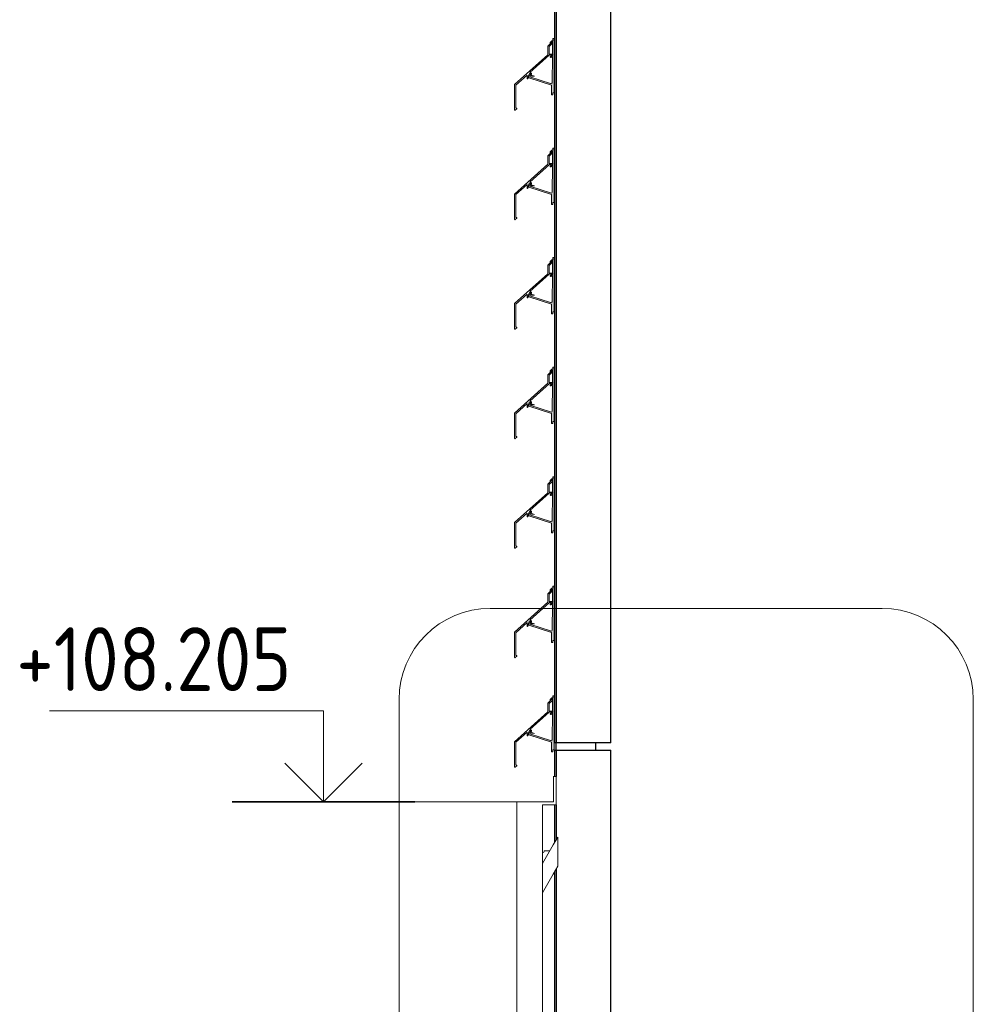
# Model space of a CAD drawing. Header units: millimetres. Extents: x 4014441 to 4046114, y 2378 to 8335946.
# Tile 30 of 71: x 4044191 to 4045497, y 107928 to 109277. Entities that reach past the tile are written whole.
import ezdxf

# ---------------------------------------------------------------- set-up
doc = ezdxf.new("R2010")
doc.units = ezdxf.units.MM
for name, color, linetype, lineweight in [('Высотные отметки', 7, 'Continuous', 9), ('Обобщенные модели', 7, 'Continuous', 18), ('Стрелка', 7, 'Continuous', 18), ('Типовые аннотации', 7, 'Continuous', 18), ('Фрагменты', 7, 'Continuous', 9)]:
    doc.layers.add(name, color=color, linetype=linetype, lineweight=lineweight)
doc.styles.add('GOST Common_2', font='GOST_Common.ttf', dxfattribs={"width": 0.9, "height": 87.5})

# ---------------------------------------------------------------- blocks, each defined once
blk = doc.blocks.new('HILTI_s_Композит_тип_Ко - Тип КоБ D2-21033981-Разрез 10-10')
at = {"layer": 'Обобщенные модели'}
for p, q in [((8834140.2, 108240.4), (8834140.3, 108240.4)), ((8834144.3, 108240.4), (8834140.3, 108240.4)), ((8834140.3, 108240.4), (8834140.3, 108205.4)), ((8834144.3, 108201.4), (8834144.3, 108240.4)), ((8834090.2, 108205.4), (8834090.3, 108205.4)), ((8834140.3, 108205.4), (8834090.3, 108205.4)), ((8834090.3, 108205.4), (8834090.3, 107045.4)), ((8834125.3, 107135.4), (8834125.3, 108201.4)), ((8834125.3, 108201.4), (8834144.3, 108201.4)), ((8834094.3, 107049.4), (8834094.3, 107135.4)), ((8834094.3, 107135.4), (8834125.3, 107135.4)), ((8834140.3, 107049.4), (8834094.3, 107049.4)), ((8834140.3, 107045.4), (8834140.3, 107049.4)), ((8834090.2, 107045.4), (8834090.3, 107045.4)), ((8834090.3, 107045.4), (8834140.3, 107045.4))]:
    blk.add_line(p, q, dxfattribs=at)
blk = doc.blocks.new('HILTI_s_Профиль_MFT-RP - Усиленный профиль MFT-RP-58 77x50 L-21566273-Разрез 10-10')
at = {"layer": 'Обобщенные модели', "lineweight": 25}
for p, q in [((8834219.1, 108286.5), (8834219.1, 110915)), ((8834144.1, 110463.4), (8834144.1, 108286.5)), ((8834142.1, 110459.9), (8834142.1, 108286.5)), ((8834144.1, 108286.5), (8834142.1, 108286.5)), ((8834219.1, 108286.5), (8834144.1, 108286.5))]:
    blk.add_line(p, q, dxfattribs=at)
blk = doc.blocks.new('HILTI_s_Соединитель_профилей_MFT-RPC - Соединитель профилей MFT-RPC-10736511-Разрез 10-10')
at = {"layer": 'Обобщенные модели', "lineweight": 25}
for p, q in [((8834144.1, 108276.5), (8834144.1, 108286.5)), ((8834198.1, 108286.5), (8834198.1, 108276.5))]:
    blk.add_line(p, q, dxfattribs=at)
blk = doc.blocks.new('S_Вентрешетки_Профиль внешний - Профиль крепежный-21268552-Разрез 10-10')
at = {"layer": 'Обобщенные модели'}
for p, q in [((8834139, 108347), (8834132.7, 108340.7)), ((8834134.6, 108340.2), (8834139, 108344.6)), ((8834139, 108344.6), (8834139, 108347)), ((8834132.7, 108340.7), (8834132.7, 108328.9)), ((8834134.6, 108329.9), (8834134.6, 108340.2)), ((8834139.4, 108329.9), (8834134.6, 108329.9)), ((8834137, 108327), (8834139.4, 108329.9)), ((8834132.7, 108328.9), (8834087.3, 108288)), ((8834108.3, 108304.6), (8834135.1, 108328.7)), ((8834135.1, 108328.7), (8834137, 108328.7)), ((8834137, 108328.7), (8834137, 108327)), ((8834088.9, 108287.3), (8834104.4, 108301.2)), ((8834104.4, 108301.2), (8834104.4, 108296.4)), ((8834105.5, 108297.8), (8834107.1, 108302.5)), ((8834105.5, 108296.4), (8834105.5, 108297.8)), ((8834109.1, 108301.9), (8834108.5, 108300.1)), ((8834108.5, 108300.1), (8834110.3, 108299.6)), ((8834114.7, 108299.4), (8834110.1, 108300.9)), ((8834110.3, 108299.6), (8834114.7, 108299.4)), ((8834087.3, 108288), (8834087.3, 108253.5)), ((8834088.9, 108256), (8834088.9, 108287.3)), ((8834088.1, 108253.1), (8834090.2, 108255)), ((8834090.3, 108256), (8834088.9, 108256)), ((8834090.2, 108255), (8834090.3, 108256))]:
    blk.add_line(p, q, dxfattribs=at)
for centre, radius, start, end in [((8834108.1, 108302.2), 1.05, 342, 162), ((8834108.1, 108302.2), 2.4, 327.5087, 83.8745), ((8834105, 108296.4), 0.55, 180, 0)]:
    blk.add_arc(centre, radius, start, end, dxfattribs=at)
blk.add_ellipse((8834087.8, 108253.5), major_axis=(0.5, 0), ratio=1, start_param=3.141593, end_param=5.445427, dxfattribs=at)
blk = doc.blocks.new('S_Вентрешетки_Профиль крепежный - Профиль крепежный-21269845-Разрез 10-10')
at = {"layer": 'Обобщенные модели', "true_color": 0x373f43}
h = blk.add_hatch(color=149, dxfattribs=at)
h.paths.add_polyline_path([(8834138, 108274), (8834139.5, 108274), (8834139.5, 108276.6), (8834141.3, 108276.6), (8834141.3, 108351), (8834139.8, 108351), (8834139.8, 108348.2), (8834138.1, 108348.2), (8834135.8, 108345.6), (8834135.8, 108343.8), (8834139, 108346.7), (8834139.1, 108329.9), (8834139.3, 108329.7), (8834139, 108329.4), (8834138.7, 108326.7), (8834137, 108325.7), (8834137.3, 108325.4), (8834139, 108326), (8834138.7, 108290.6), (8834138, 108289.8), (8834137.3, 108289.5), (8834136.3, 108289.6), (8834108.1, 108298.8), (8834109, 108301.8), (8834106.5, 108299.9), (8834106.2, 108298.2), (8834106.6, 108297.6), (8834108.3, 108297), (8834138, 108287.4), (8834138, 108276.5)])
h.paths.add_polyline_path([(8834136.8, 108326), (8834136.8, 108327.1), (8834136, 108326.3), (8834136.3, 108326.2)])
at = {"layer": 'Обобщенные модели'}
for p, q in [((8834138.1, 108348.2), (8834135.8, 108345.9)), ((8834135.8, 108345.9), (8834135.8, 108343.8)), ((8834139.8, 108348.2), (8834138.1, 108348.2)), ((8834139, 108344.6), (8834139, 108329.9)), ((8834141.3, 108351), (8834139.8, 108351)), ((8834139.8, 108351), (8834139.8, 108348.2)), ((8834141.3, 108276.6), (8834141.3, 108351)), ((8834136.8, 108327.1), (8834136, 108326.3)), ((8834136.8, 108326), (8834136.8, 108327.1)), ((8834139, 108326.8), (8834136.8, 108326)), ((8834137.3, 108325.4), (8834139, 108326)), ((8834139, 108326), (8834138.9, 108291.5)), ((8834139, 108329.4), (8834139, 108326.8)), ((8834106.5, 108299.9), (8834106.2, 108298.9)), ((8834109, 108301.8), (8834106.5, 108299.9)), ((8834106.9, 108297.5), (8834138, 108287.4)), ((8834108.1, 108298.8), (8834108.6, 108300.1)), ((8834136.3, 108289.6), (8834108.1, 108298.8)), ((8834138, 108287.4), (8834138, 108274)), ((8834139.5, 108274), (8834139.5, 108276.6)), ((8834139.5, 108276.6), (8834141.3, 108276.6)), ((8834138, 108274), (8834139.5, 108274))]:
    blk.add_line(p, q, dxfattribs=at)
for centre, radius, start, end in [((8834137, 108326.3), 1, 180, 290), ((8834107.2, 108298.5), 1.1, 162, 252), ((8834136.9, 108291.5), 2, 252, 0)]:
    blk.add_arc(centre, radius, start, end, dxfattribs=at)
blk = doc.blocks.new('S_Вентрешетки_Профиль крепежный - Профиль крепежный-V263-Разрез 10-10')
at = {"layer": 'Обобщенные модели'}
blk.add_arc((8834137, 108326.3), 1, 180, 290, dxfattribs=at)
blk = doc.blocks.new('S_Вентрешетки_Профиль внешний - Профиль крепежный-V264-Разрез 10-10')
at = {"layer": 'Обобщенные модели'}
for p, q in [((8834139, 108497), (8834132.7, 108490.7)), ((8834134.6, 108490.2), (8834139, 108494.6)), ((8834139, 108494.6), (8834139, 108497)), ((8834132.7, 108478.9), (8834087.3, 108438)), ((8834108.3, 108454.6), (8834135.1, 108478.7)), ((8834132.7, 108490.7), (8834132.7, 108478.9)), ((8834134.6, 108479.9), (8834134.6, 108490.2)), ((8834139.4, 108479.9), (8834134.6, 108479.9)), ((8834135.1, 108478.7), (8834137, 108478.7)), ((8834137, 108477), (8834139.4, 108479.9)), ((8834137, 108478.7), (8834137, 108477)), ((8834088.9, 108437.3), (8834104.4, 108451.2)), ((8834104.4, 108451.2), (8834104.4, 108446.4)), ((8834105.5, 108447.8), (8834107.1, 108452.5)), ((8834109.1, 108451.9), (8834108.5, 108450.1)), ((8834087.3, 108438), (8834087.3, 108403.5)), ((8834105.5, 108446.4), (8834105.5, 108447.8)), ((8834108.5, 108450.1), (8834110.3, 108449.6)), ((8834114.7, 108449.4), (8834110.1, 108450.9)), ((8834110.3, 108449.6), (8834114.7, 108449.4)), ((8834088.9, 108406), (8834088.9, 108437.3)), ((8834088.1, 108403.1), (8834090.2, 108405)), ((8834090.3, 108406), (8834088.9, 108406)), ((8834090.2, 108405), (8834090.3, 108406))]:
    blk.add_line(p, q, dxfattribs=at)
for centre, radius, start, end in [((8834108.1, 108452.2), 1.05, 342, 162), ((8834108.1, 108452.2), 2.4, 327.5087, 83.8745), ((8834105, 108446.4), 0.55, 180, 0)]:
    blk.add_arc(centre, radius, start, end, dxfattribs=at)
blk.add_ellipse((8834087.8, 108403.5), major_axis=(0, 0.5), ratio=1, start_param=1.570796, end_param=3.874631, dxfattribs=at)
blk = doc.blocks.new('S_Вентрешетки_Профиль крепежный - Профиль крепежный-V265-Разрез 10-10')
at = {"layer": 'Обобщенные модели', "true_color": 0x373f43}
h = blk.add_hatch(color=149, dxfattribs=at)
h.paths.add_polyline_path([(8834139.5, 108424), (8834139.5, 108426.6), (8834141.3, 108426.6), (8834141.3, 108501), (8834139.8, 108501), (8834139.8, 108498.2), (8834138.1, 108498.2), (8834135.8, 108495.6), (8834135.8, 108493.8), (8834139, 108496.7), (8834139.1, 108479.9), (8834139.3, 108479.7), (8834139, 108479.4), (8834138.9, 108476.8), (8834137, 108475.7), (8834137.3, 108475.4), (8834139, 108476), (8834138.7, 108440.6), (8834138, 108439.8), (8834137.3, 108439.5), (8834136.3, 108439.6), (8834108.1, 108448.8), (8834109, 108451.8), (8834106.5, 108449.9), (8834106.2, 108448.2), (8834106.6, 108447.6), (8834108.3, 108447), (8834138, 108437.4), (8834138, 108424), (8834139, 108424)])
h.paths.add_polyline_path([(8834136.8, 108476), (8834136.8, 108477.1), (8834136.1, 108476.3)])
at = {"layer": 'Обобщенные модели'}
for p, q in [((8834138.1, 108498.2), (8834135.8, 108495.9)), ((8834135.8, 108495.9), (8834135.8, 108493.8)), ((8834139.8, 108498.2), (8834138.1, 108498.2)), ((8834139, 108494.6), (8834139, 108479.9)), ((8834141.3, 108501), (8834139.8, 108501)), ((8834139.8, 108501), (8834139.8, 108498.2)), ((8834141.3, 108426.6), (8834141.3, 108501)), ((8834139, 108479.4), (8834139, 108476.8)), ((8834136.8, 108477.1), (8834136, 108476.3)), ((8834136.8, 108476), (8834136.8, 108477.1)), ((8834139, 108476.8), (8834136.8, 108476)), ((8834137.3, 108475.4), (8834139, 108476)), ((8834139, 108476), (8834138.9, 108441.5)), ((8834109, 108451.8), (8834106.5, 108449.9)), ((8834106.5, 108449.9), (8834106.2, 108448.9)), ((8834106.9, 108447.5), (8834138, 108437.4)), ((8834108.1, 108448.8), (8834108.6, 108450.1)), ((8834136.3, 108439.6), (8834108.1, 108448.8)), ((8834138, 108437.4), (8834138, 108424)), ((8834139.5, 108424), (8834139.5, 108426.6)), ((8834139.5, 108426.6), (8834141.3, 108426.6)), ((8834138, 108424), (8834139.5, 108424))]:
    blk.add_line(p, q, dxfattribs=at)
for centre, radius, start, end in [((8834137, 108476.3), 1, 180, 290), ((8834107.2, 108448.5), 1.1, 162, 252), ((8834136.9, 108441.5), 2, 252, 0)]:
    blk.add_arc(centre, radius, start, end, dxfattribs=at)
blk = doc.blocks.new('HILTI_s_Профиль_MFT-RP - Усиленный профиль MFT-RP-58 77x50 L-V266-Разрез 10-10')
at = {"layer": 'Обобщенные модели', "lineweight": 25}
for p, q in [((8834142.1, 108276.5), (8834144.1, 108276.5)), ((8834142.1, 108276.5), (8834142.1, 108240.4)), ((8834144.1, 108276.5), (8834219.1, 108276.5)), ((8834144.1, 108276.5), (8834144.1, 108240.4)), ((8834219.1, 107745), (8834219.1, 108276.5)), ((8834142.1, 108201.4), (8834142.1, 108150)), ((8834144.1, 108201.4), (8834144.1, 108153.4)), ((8834142.1, 108109.9), (8834142.1, 107833.3)), ((8834144.1, 108113.4), (8834144.1, 107836.8)), ((8834142.1, 107793.2), (8834142.1, 107516.6)), ((8834144.1, 107796.7), (8834144.1, 107520.1)), ((8834219.1, 106642.5), (8834219.1, 107615)), ((8834142.1, 107476.6), (8834142.1, 107200)), ((8834144.1, 107480), (8834144.1, 107203.4)), ((8834142.1, 107159.9), (8834142.1, 106622.8)), ((8834144.1, 107163.4), (8834144.1, 106622.8))]:
    blk.add_line(p, q, dxfattribs=at)
at = {"layer": 'Обобщенные модели', "color": 254, "lineweight": 25, "true_color": 0xcccccc}
blk.add_line((8834219.1, 107615), (8834219.1, 107745), dxfattribs=at)
blk = doc.blocks.new('HILTI_s_Салазка_MFT-CCF - Салазка MFT-CCF S58-V279-Разрез 10-10')
at = {"layer": 'Обобщенные модели'}
for p, q in [((8834146.4, 108157.4), (8834140.1, 108146.5)), ((8834146.4, 108157.4), (8834146.4, 108117.4)), ((8834140.1, 108146.5), (8834125.3, 108120.9)), ((8834125.3, 108120.9), (8834125.3, 108080.8)), ((8834140.1, 108106.4), (8834146.4, 108117.4)), ((8834125.3, 108080.8), (8834140.1, 108106.4))]:
    blk.add_line(p, q, dxfattribs=at)
blk = doc.blocks.new('HILTI_as_Соединитель_MFT-CCU_Заклепка_БезГрафики - Соединитель MFT-CCU Заклепка БезГрафики-21018214-Разрез 10-10')
at = {"layer": 'Обобщенные модели'}
blk.add_line((8834135.5, 107188.4), (8834127.9, 107188.4), dxfattribs=at)
for centre, radius, start, end in [((8834125.3, 107188.4), 2.63, 270, 360), ((8834125.4, 107171.9), 1.5, 45, 90)]:
    blk.add_arc(centre, radius, start, end, dxfattribs=at)
blk = doc.blocks.new('Высотные отметки - Вверх-1558740-Разрез 10-10')
at = {"layer": 'Стрелка'}
for q in [(8833788.3, 107098.5), (8833894.3, 107098.5)]:
    blk.add_line((8833841.3, 107045.4), q, dxfattribs=at)
at = {"layer": 'Типовые аннотации', "lineweight": 9}
for p, q in [((8833841.3, 107170.4), (8833466.3, 107170.4)), ((8833841.3, 107045.4), (8833841.3, 107170.4))]:
    blk.add_line(p, q, dxfattribs=at)
at = {"layer": 'Типовые аннотации', "lineweight": 35}
blk.add_line((8833966.3, 107045.4), (8833716.3, 107045.4), dxfattribs=at)

msp = doc.modelspace()

# ---------------------------------------------------------------- linework, layer by layer
at = {"layer": 'Высотные отметки', "lineweight": 18}
for p, q in [((4044830, 108205.4), (4044607.3, 108205.4)), ((4044890.2, 108205.4), (4044830, 108205.4))]:
    msp.add_line(p, q, dxfattribs=at)
at = {"layer": 'Фрагменты'}
for p, q in [((4045372.1, 108470.6), (4044835.8, 108470.6)), ((4044710.8, 108345.6), (4044710.8, 106930.8)), ((4045497.1, 106930.8), (4045497.1, 108345.6))]:
    msp.add_line(p, q, dxfattribs=at)
for centre, start, end in [((4044835.8, 108345.6), 90, 180), ((4045372.1, 108345.6), 360, 90)]:
    msp.add_arc(centre, 125, start, end, dxfattribs=at)

# ---------------------------------------------------------------- block references
at = {"layer": 'Высотные отметки'}
msp.add_blockref('Высотные отметки - Вверх-1558740-Разрез 10-10', (-4789234, 1160), dxfattribs=at)
at = {"layer": 'Обобщенные модели'}
for name, p in [('HILTI_s_Профиль_MFT-RP - Усиленный профиль MFT-RP-58 77x50 L-21566273-Разрез 10-10', (-4789218.2, 0)), ('S_Вентрешетки_Профиль внешний - Профиль крепежный-V264-Разрез 10-10', (-4789218.2, 750)), ('S_Вентрешетки_Профиль крепежный - Профиль крепежный-V265-Разрез 10-10', (-4789218.2, 750)), ('S_Вентрешетки_Профиль крепежный - Профиль крепежный-V263-Разрез 10-10', (-4789218.2, 900)), ('S_Вентрешетки_Профиль крепежный - Профиль крепежный-21269845-Разрез 10-10', (-4789218.2, 750)), ('S_Вентрешетки_Профиль внешний - Профиль крепежный-21268552-Разрез 10-10', (-4789218.2, 750)), ('S_Вентрешетки_Профиль крепежный - Профиль крепежный-V263-Разрез 10-10', (-4789218.2, 750)), ('S_Вентрешетки_Профиль крепежный - Профиль крепежный-V265-Разрез 10-10', (-4789218.2, 450)), ('S_Вентрешетки_Профиль внешний - Профиль крепежный-V264-Разрез 10-10', (-4789218.2, 450)), ('S_Вентрешетки_Профиль крепежный - Профиль крепежный-V263-Разрез 10-10', (-4789218.2, 600)), ('S_Вентрешетки_Профиль внешний - Профиль крепежный-V264-Разрез 10-10', (-4789218.2, 300)), ('S_Вентрешетки_Профиль крепежный - Профиль крепежный-V265-Разрез 10-10', (-4789218.2, 300)), ('S_Вентрешетки_Профиль крепежный - Профиль крепежный-V263-Разрез 10-10', (-4789218.2, 450)), ('S_Вентрешетки_Профиль внешний - Профиль крепежный-V264-Разрез 10-10', (-4789218.2, 150)), ('S_Вентрешетки_Профиль крепежный - Профиль крепежный-21269845-Разрез 10-10', (-4789218.2, 300)), ('S_Вентрешетки_Профиль крепежный - Профиль крепежный-V263-Разрез 10-10', (-4789218.2, 300)), ('S_Вентрешетки_Профиль внешний - Профиль крепежный-V264-Разрез 10-10', (-4789218.2, 0)), ('S_Вентрешетки_Профиль крепежный - Профиль крепежный-V265-Разрез 10-10', (-4789218.2, 0)), ('S_Вентрешетки_Профиль крепежный - Профиль крепежный-V263-Разрез 10-10', (-4789218.2, 150)), ('S_Вентрешетки_Профиль внешний - Профиль крепежный-21268552-Разрез 10-10', (-4789218.2, 0)), ('S_Вентрешетки_Профиль крепежный - Профиль крепежный-21269845-Разрез 10-10', (-4789218.2, 0)), ('S_Вентрешетки_Профиль крепежный - Профиль крепежный-V263-Разрез 10-10', (-4789218.2, 0)), ('HILTI_s_Профиль_MFT-RP - Усиленный профиль MFT-RP-58 77x50 L-V266-Разрез 10-10', (-4789218.2, 0)), ('HILTI_s_Соединитель_профилей_MFT-RPC - Соединитель профилей MFT-RPC-10736511-Разрез 10-10', (-4789218.2, 0)), ('HILTI_s_Композит_тип_Ко - Тип КоБ D2-21033981-Разрез 10-10', (-4789218.2, 0)), ('HILTI_s_Салазка_MFT-CCF - Салазка MFT-CCF S58-V279-Разрез 10-10', (-4789218.2, 0)), ('HILTI_as_Соединитель_MFT-CCU_Заклепка_БезГрафики - Соединитель MFT-CCU Заклепка БезГрафики-21018214-Разрез 10-10', (-4789218.2, 950))]:
    msp.add_blockref(name, p, dxfattribs=at)

# ---------------------------------------------------------------- texts
at = {"layer": 'Высотные отметки', "lineweight": 18, "insert": (4044186.9, 108444.8), "char_height": 87.5, "width": 468.815, "attachment_point": 1, "line_spacing_factor": 1.022761, "style": 'GOST Common_2'}
msp.add_mtext('+108.205', dxfattribs=at)

doc.saveas('drawing.dxf')
